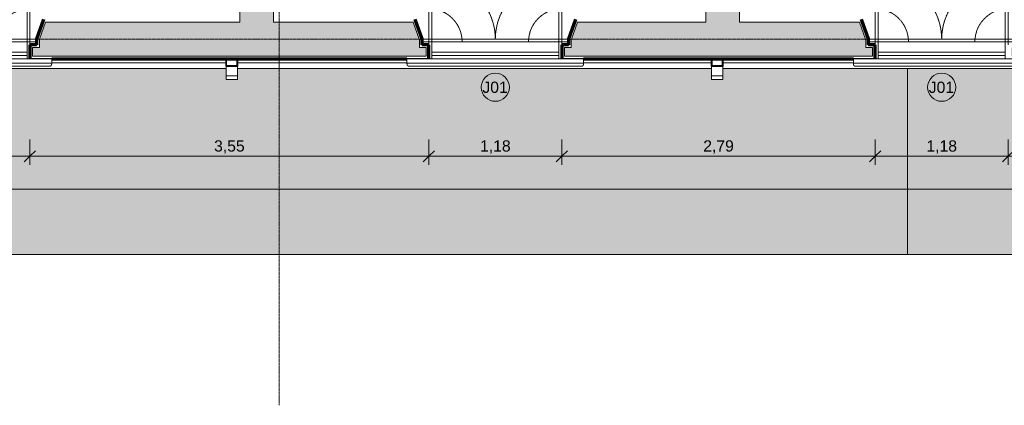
# Model space of a CAD drawing. Header units: millimetres. Extents: x -34717 to 7230, y -21919 to 4394.
# Tile 4 of 48: x -24111 to -15365, y -21426 to -18001. Entities that reach past the tile are written whole.
import ezdxf

# ---------------------------------------------------------------- set-up
doc = ezdxf.new("R2010")
doc.units = ezdxf.units.MM
doc.linetypes.add('_Tracejado pequeno', pattern=[2.25, 1.5, -0.75])
doc.linetypes.add('_Traço - ponto', pattern=[16, 12, -2, 0, -2])
for name, color, linetype, lineweight in [('A-ANNO-DIMS', 211, 'Continuous', 9), ('A-ANNO-DIMS-50', 211, 'Continuous', 9), ('A-FLOR', 192, 'Continuous', 18), ('A-FLOR-PATT', 8, 'Continuous', 18), ('A-GENM', 13, 'Continuous', 18), ('A-GLAZ', 151, 'Continuous', 18), ('A-GLAZ-HDLN', 1, '_Tracejado pequeno', 18), ('A-GLAZ-IDEN', 152, 'Continuous', 9), ('A-WALL', 113, 'Continuous', 18), ('A-WALL-PATT', 111, 'Continuous', 70), ('S-GRID', 1, 'Continuous', 9)]:
    doc.layers.add(name, color=color, linetype=linetype, lineweight=lineweight)
doc.styles.add('Arial_4', font='arial.ttf', dxfattribs={"height": 100})
doc.dimstyles.new('Diagonal_-_2_0mm_Arial', dxfattribs={"dimscale": 304.8, "dimtxt": 102.02594, "dimasz": 0.328084, "dimexe": 0.246063, "dimexo": 0.0625, "dimgap": 0.024606, "dimtad": 1, "dimlfac": 0.001, "dimrnd": 0.01, "dimzin": 0, "dimdsep": 46, "dimtxsty": 'Arial_4', "dimblk1": 'OBLIQUE', "dimblk2": 'OBLIQUE', "dimsah": 1, "dimcen": 0.09, "dimdle": 0.246063, "dimadec": 0, "dimazin": 0, "dimtfac": 1, "dimtdec": 4, "dimtix": 1, "dimtmove": 0, "dimatfit": 3, "dimfxl": 0.492126, "dimfxlon": 1, "dimtvp": 1, "dimtolj": 1, "dimtzin": 0, "dimarcsym": 2})

# ---------------------------------------------------------------- blocks, each defined once
blk = doc.blocks.new('Window_CV - Window_CV - 1 divisão-4329172-PLANTA TÉRREO - LAYOUT')
at = {"layer": 'A-GLAZ'}
for p, q in [((-565, 145), (-565, 175)), ((565, 175), (565, 145)), ((-565, 145), (-565, 115)), ((565, 145), (-565, 145)), ((-565, 25), (-565, 115)), ((565, 115), (-565, 115)), ((565, 115), (565, 145)), ((565, 115), (565, 25)), ((-650, 25), (-590, 25)), ((-590, 25), (-590, 50)), ((-590, 50), (-590, 25)), ((-590, -269.6), (-590, 25)), ((-590, 25), (-565, 25)), ((-590, 25), (-565, 25)), ((-565, 25), (-565, -269.6)), ((565, 25), (-565, 25)), ((565, 25), (565, -270.4)), ((590, 25), (565, 25)), ((565, 25), (590, 25)), ((590, 50), (590, 25)), ((590, 25), (590, 50)), ((590, -270.4), (590, 25)), ((590, 25), (650, 25)), ((-798.6, -478.2), (-590, -269.6)), ((-572.3, -287.3), (-780.9, -495.9)), ((-590, -269.6), (-572.3, -287.3)), ((-565, -269.6), (-590, -269.6)), ((565, -270.4), (590, -270.4)), ((590, -270.4), (572.3, -288.1)), ((572.3, -288.1), (780.9, -496.7)), ((798.6, -479), (590, -270.4)), ((-780.9, -495.9), (-798.6, -478.2)), ((780.9, -496.7), (798.6, -479))]:
    blk.add_line(p, q, dxfattribs=at)
at = {"layer": 'A-GLAZ-HDLN'}
for centre, radius, start, end in [((-590, 25), 295, 274.86141, 360), ((590, 25), 295, 180, 265.13859), ((-550.7, 4.5), 550.8, 245.29544, 359.53459), ((551.4, 4.8), 551.5, 180.49633, 294.58987)]:
    blk.add_arc(centre, radius, start, end, dxfattribs=at)
blk = doc.blocks.new('Window_CV - Window_CV - 1 divisão-4329171-PLANTA TÉRREO - LAYOUT')
at = {"layer": 'A-GLAZ'}
for p, q in [((-780.9, 495.9), (-798.6, 478.2)), ((-798.6, 478.2), (-590, 269.6)), ((-572.3, 287.3), (-780.9, 495.9)), ((572.3, 288.1), (780.9, 496.7)), ((798.6, 479), (590, 270.4)), ((780.9, 496.7), (798.6, 479)), ((-590, 269.6), (-572.3, 287.3)), ((-590, 269.6), (-590, -25)), ((-565, 269.6), (-590, 269.6)), ((-565, -25), (-565, 269.6)), ((565, 270.4), (590, 270.4)), ((565, -25), (565, 270.4)), ((590, 270.4), (572.3, 288.1)), ((590, 270.4), (590, -25)), ((-650, -25), (-590, -25)), ((-590, -25), (-565, -25)), ((-590, -25), (-590, -50)), ((-590, -50), (-590, -25)), ((-590, -25), (-565, -25)), ((-565, -25), (-565, -115)), ((565, -25), (-565, -25)), ((590, -25), (565, -25)), ((565, -115), (565, -25)), ((565, -25), (590, -25)), ((590, -50), (590, -25)), ((590, -25), (650, -25)), ((590, -25), (590, -50)), ((-565, -115), (565, -115)), ((-565, -115), (-565, -145)), ((-565, -145), (-565, -175)), ((-565, -145), (565, -145)), ((565, -145), (565, -115)), ((565, -175), (565, -145))]:
    blk.add_line(p, q, dxfattribs=at)
at = {"layer": 'A-GLAZ-HDLN'}
for centre, radius, start, end in [((-550.7, -4.5), 550.8, 0.46541, 114.70456), ((551.4, -4.8), 551.5, 65.41013, 179.50367), ((-590, -25), 295, 0, 85.13859), ((590, -25), 295, 94.86141, 180)]:
    blk.add_arc(centre, radius, start, end, dxfattribs=at)
blk = doc.blocks.new('ornamento esquadrias - ornamento esquadrias-4133635-PLANTA TÉRREO - LAYOUT')
at = {"layer": 'A-GENM'}
for p, q in [((3348.9, -6098.2), (3348.9, -4528.8)), ((3348.9, -4528.8), (3388.9, -4528.8)), ((3388.9, -4528.8), (3388.9, -6098.2)), ((3413.9, -6081.1), (3413.9, -4545.8)), ((3348.9, -6098.2), (3388.9, -6098.2))]:
    blk.add_line(p, q, dxfattribs=at)
for points, knots in [([(3388.9, -4528.8), (3391.1, -4528.8), (3394.4, -4529), (3398.5, -4529.7), (3401.4, -4530.4), (3404, -4531.3), (3406.4, -4532.4), (3408.1, -4533.5), (3409.3, -4534.5), (3410.6, -4535.8), (3411.6, -4537.2), (3412.4, -4538.6), (3412.8, -4539.5), (3413.3, -4540.8), (3413.6, -4542.4), (3413.9, -4544.5), (3413.9, -4546.2), (3413.8, -4547.4)], [0, 0, 0, 0, 0.142857, 0.214286, 0.285714, 0.357143, 0.428571, 0.5, 0.535714, 0.571429, 0.678571, 0.705357, 0.732143, 0.785714, 0.839286, 0.892857, 1, 1, 1, 1]), ([(3413.8, -6079.6), (3414, -6081.1), (3413.9, -6083.4), (3413.3, -6086.2), (3412.7, -6087.9), (3412, -6089.1), (3411.3, -6090.3), (3410.4, -6091.5), (3409.3, -6092.5), (3408.1, -6093.5), (3406.6, -6094.5), (3404.7, -6095.4), (3402.1, -6096.4), (3399.3, -6097.2), (3396.2, -6097.7), (3393, -6098.1), (3390.6, -6098.2), (3388.9, -6098.2)], [0, 0, 0, 0, 0.142857, 0.214286, 0.285714, 0.321429, 0.357143, 0.428571, 0.464286, 0.5, 0.571429, 0.625, 0.678571, 0.785714, 0.839286, 0.892857, 1, 1, 1, 1])]:
    blk.add_open_spline(points, degree=3, knots=knots, dxfattribs=at)
blk = doc.blocks.new('Generic Models 1 - Generic Models 24-4258923-PLANTA TÉRREO - LAYOUT')
at = {"layer": 'A-GENM', "lineweight": 35}
for p, q in [((-22277.6, -18348.5), (-22277.6, -18413.5)), ((-22177.6, -18348.5), (-22277.6, -18348.5)), ((-22275.6, -18411.5), (-22275.6, -18350.5)), ((-22275.6, -18350.5), (-22179.6, -18350.5)), ((-22179.6, -18350.5), (-22179.6, -18411.5)), ((-22177.6, -18413.5), (-22177.6, -18348.5)), ((-17965.6, -18348.5), (-17965.6, -18413.5)), ((-17865.6, -18348.5), (-17965.6, -18348.5)), ((-17963.6, -18411.5), (-17963.6, -18350.5)), ((-17963.6, -18350.5), (-17867.6, -18350.5)), ((-17867.6, -18350.5), (-17867.6, -18411.5)), ((-17865.6, -18413.5), (-17865.6, -18348.5)), ((-22277.6, -18413.5), (-22177.6, -18413.5)), ((-22179.6, -18411.5), (-22275.6, -18411.5)), ((-17965.6, -18413.5), (-17865.6, -18413.5)), ((-17867.6, -18411.5), (-17963.6, -18411.5))]:
    blk.add_line(p, q, dxfattribs=at)
at = {"layer": 'A-GENM'}
for p, q in [((-22277.6, -18498.5), (-22277.6, -18413.5)), ((-22177.6, -18413.5), (-22177.6, -18498.5)), ((-17965.6, -18498.5), (-17965.6, -18413.5)), ((-17865.6, -18413.5), (-17865.6, -18498.5)), ((-22277.6, -18533.5), (-22277.6, -18498.5)), ((-22277.6, -18498.5), (-22177.6, -18498.5)), ((-22177.6, -18533.5), (-22277.6, -18533.5)), ((-22177.6, -18498.5), (-22177.6, -18533.5)), ((-17965.6, -18533.5), (-17965.6, -18498.5)), ((-17965.6, -18498.5), (-17865.6, -18498.5)), ((-17865.6, -18533.5), (-17965.6, -18533.5)), ((-17865.6, -18498.5), (-17865.6, -18533.5))]:
    blk.add_line(p, q, dxfattribs=at)
blk = doc.blocks.new('Embasamento - Embasamento-4325691-PLANTA TÉRREO - LAYOUT')
at = {"layer": 'A-GENM'}
for p, q in [((-25617.6, -18433.5), (-22277.6, -18433.5)), ((-23826.4, -18383.5), (-22277.6, -18383.5)), ((-22177.6, -18383.5), (-20670.8, -18383.5)), ((-22177.6, -18433.5), (-17965.6, -18433.5)), ((-19101.4, -18383.5), (-17965.6, -18383.5)), ((-17865.6, -18383.5), (-16705.8, -18383.5)), ((-17865.6, -18433.5), (-10365.6, -18433.5))]:
    blk.add_line(p, q, dxfattribs=at)
blk = doc.blocks.new('DIMBLOCK4-PLANTA TÉRREO - LAYOUT')
at = {"layer": 'A-ANNO-DIMS-50'}
for p, q in [((-30071.1, -19355.3), (-30071.1, -19580.3)), ((-30071.1, -19505.3), (-30071.1, -19355.3)), ((3348.9, -19355.3), (3348.9, -19580.3)), ((3348.9, -19505.3), (3348.9, -19355.3)), ((-30146.1, -19505.3), (3423.9, -19505.3))]:
    blk.add_line(p, q, dxfattribs=at)
at = {"layer": 'A-ANNO-DIMS-50', "lineweight": 18}
for p, q in [((-30071.1, -19505.3), (-30021.1, -19455.3)), ((3348.9, -19505.3), (3398.9, -19455.3)), ((-30071.1, -19505.3), (-30121.1, -19555.3)), ((3348.9, -19505.3), (3298.9, -19555.3))]:
    blk.add_line(p, q, dxfattribs=at)
at = {"layer": 'A-ANNO-DIMS-50', "color": 0, "insert": (-13535.6, -19363.3), "char_height": 100, "width": 418.697, "attachment_point": 1, "line_spacing_factor": 0.941778, "style": 'Arial_4'}
blk.add_mtext('33,42', dxfattribs=at)
blk = doc.blocks.new('_Oblique')
at = {"color": 0, "linetype": 'ByBlock', "lineweight": -2}
blk.add_line((-0.5, -0.5), (0.5, 0.5), dxfattribs=at)
blk = doc.blocks.new('DIMBLOCK42-PLANTA TÉRREO - LAYOUT')
at = {"layer": 'A-ANNO-DIMS-50'}
for p, q in [((-25201.1, -19064.5), (-25201.1, -19289.5)), ((-25201.1, -19214.5), (-25201.1, -19064.5)), ((-24021.1, -19064.5), (-24021.1, -19289.5)), ((-24021.1, -19214.5), (-24021.1, -19064.5)), ((-25201.1, -19214.5), (-24021.1, -19214.5))]:
    blk.add_line(p, q, dxfattribs=at)
at = {"layer": 'A-ANNO-DIMS-50', "lineweight": 18}
for p, q in [((-25201.1, -19214.5), (-25251.1, -19264.5)), ((-25201.1, -19214.5), (-25151.1, -19164.5)), ((-24021.1, -19214.5), (-24071.1, -19264.5)), ((-24021.1, -19214.5), (-23971.1, -19164.5))]:
    blk.add_line(p, q, dxfattribs=at)
at = {"layer": 'A-ANNO-DIMS-50', "color": 0, "insert": (-24746.8, -19072.5), "char_height": 100, "width": 325.653, "attachment_point": 1, "line_spacing_factor": 0.941778, "style": 'Arial_4'}
blk.add_mtext('1,18', dxfattribs=at)
blk = doc.blocks.new('DIMBLOCK43-PLANTA TÉRREO - LAYOUT')
at = {"layer": 'A-ANNO-DIMS-50'}
for p, q in [((-24021.1, -19064.5), (-24021.1, -19289.5)), ((-24021.1, -19214.5), (-24021.1, -19064.5)), ((-20476.1, -19064.5), (-20476.1, -19289.5)), ((-20476.1, -19214.5), (-20476.1, -19064.5)), ((-24021.1, -19214.5), (-20476.1, -19214.5))]:
    blk.add_line(p, q, dxfattribs=at)
at = {"layer": 'A-ANNO-DIMS-50', "lineweight": 18}
for p, q in [((-24021.1, -19214.5), (-24071.1, -19264.5)), ((-24021.1, -19214.5), (-23971.1, -19164.5)), ((-20476.1, -19214.5), (-20526.1, -19264.5)), ((-20476.1, -19214.5), (-20426.1, -19164.5))]:
    blk.add_line(p, q, dxfattribs=at)
at = {"layer": 'A-ANNO-DIMS-50', "color": 0, "insert": (-22384.3, -19072.5), "char_height": 100, "width": 325.653, "attachment_point": 1, "line_spacing_factor": 0.941778, "style": 'Arial_4'}
blk.add_mtext('3,55', dxfattribs=at)
blk = doc.blocks.new('DIMBLOCK44-PLANTA TÉRREO - LAYOUT')
at = {"layer": 'A-ANNO-DIMS-50'}
for p, q in [((-20476.1, -19064.5), (-20476.1, -19289.5)), ((-20476.1, -19214.5), (-20476.1, -19064.5)), ((-19296.1, -19064.5), (-19296.1, -19289.5)), ((-19296.1, -19214.5), (-19296.1, -19064.5)), ((-20476.1, -19214.5), (-19296.1, -19214.5))]:
    blk.add_line(p, q, dxfattribs=at)
at = {"layer": 'A-ANNO-DIMS-50', "lineweight": 18}
for p, q in [((-20476.1, -19214.5), (-20526.1, -19264.5)), ((-20476.1, -19214.5), (-20426.1, -19164.5)), ((-19296.1, -19214.5), (-19346.1, -19264.5)), ((-19296.1, -19214.5), (-19246.1, -19164.5))]:
    blk.add_line(p, q, dxfattribs=at)
at = {"layer": 'A-ANNO-DIMS-50', "color": 0, "insert": (-20021.8, -19072.5), "char_height": 100, "width": 325.653, "attachment_point": 1, "line_spacing_factor": 0.941778, "style": 'Arial_4'}
blk.add_mtext('1,18', dxfattribs=at)
blk = doc.blocks.new('DIMBLOCK45-PLANTA TÉRREO - LAYOUT')
at = {"layer": 'A-ANNO-DIMS-50'}
for p, q in [((-19296.1, -19064.5), (-19296.1, -19289.5)), ((-19296.1, -19214.5), (-19296.1, -19064.5)), ((-16511.1, -19064.5), (-16511.1, -19289.5)), ((-16511.1, -19214.5), (-16511.1, -19064.5)), ((-19296.1, -19214.5), (-16511.1, -19214.5))]:
    blk.add_line(p, q, dxfattribs=at)
at = {"layer": 'A-ANNO-DIMS-50', "lineweight": 18}
for p, q in [((-19296.1, -19214.5), (-19346.1, -19264.5)), ((-19296.1, -19214.5), (-19246.1, -19164.5)), ((-16511.1, -19214.5), (-16561.1, -19264.5)), ((-16511.1, -19214.5), (-16461.1, -19164.5))]:
    blk.add_line(p, q, dxfattribs=at)
at = {"layer": 'A-ANNO-DIMS-50', "color": 0, "insert": (-18039.3, -19072.5), "char_height": 100, "width": 325.653, "attachment_point": 1, "line_spacing_factor": 0.941778, "style": 'Arial_4'}
blk.add_mtext('2,79', dxfattribs=at)
blk = doc.blocks.new('DIMBLOCK46-PLANTA TÉRREO - LAYOUT')
at = {"layer": 'A-ANNO-DIMS-50'}
for p, q in [((-16511.1, -19064.5), (-16511.1, -19289.5)), ((-16511.1, -19214.5), (-16511.1, -19064.5)), ((-15331.1, -19064.5), (-15331.1, -19289.5)), ((-15331.1, -19214.5), (-15331.1, -19064.5)), ((-16511.1, -19214.5), (-15331.1, -19214.5))]:
    blk.add_line(p, q, dxfattribs=at)
at = {"layer": 'A-ANNO-DIMS-50', "lineweight": 18}
for p, q in [((-16511.1, -19214.5), (-16561.1, -19264.5)), ((-16511.1, -19214.5), (-16461.1, -19164.5)), ((-15331.1, -19214.5), (-15381.1, -19264.5)), ((-15331.1, -19214.5), (-15281.1, -19164.5))]:
    blk.add_line(p, q, dxfattribs=at)
at = {"layer": 'A-ANNO-DIMS-50', "color": 0, "insert": (-16056.8, -19072.5), "char_height": 100, "width": 325.653, "attachment_point": 1, "line_spacing_factor": 0.941778, "style": 'Arial_4'}
blk.add_mtext('1,18', dxfattribs=at)
blk = doc.blocks.new('DIMBLOCK47-PLANTA TÉRREO - LAYOUT')
at = {"layer": 'A-ANNO-DIMS-50'}
for p, q in [((-15331.1, -19064.5), (-15331.1, -19289.5)), ((-15331.1, -19214.5), (-15331.1, -19064.5)), ((-12790.3, -19064.5), (-12790.3, -19289.5)), ((-12790.3, -19214.5), (-12790.3, -19064.5)), ((-15331.1, -19214.5), (-12790.3, -19214.5))]:
    blk.add_line(p, q, dxfattribs=at)
at = {"layer": 'A-ANNO-DIMS-50', "lineweight": 18}
for p, q in [((-15331.1, -19214.5), (-15381.1, -19264.5)), ((-15331.1, -19214.5), (-15281.1, -19164.5)), ((-12790.3, -19214.5), (-12840.3, -19264.5)), ((-12790.3, -19214.5), (-12740.3, -19164.5))]:
    blk.add_line(p, q, dxfattribs=at)
at = {"layer": 'A-ANNO-DIMS-50', "color": 0, "insert": (-14196.4, -19072.5), "char_height": 100, "width": 325.653, "attachment_point": 1, "line_spacing_factor": 0.941778, "style": 'Arial_4'}
blk.add_mtext('2,54', dxfattribs=at)
blk = doc.blocks.new('TAG-Janela - Janela-240880-PLANTA TÉRREO - LAYOUT')
at = {"layer": 'A-GLAZ-IDEN'}
blk.add_circle((0, 0), 2.5, dxfattribs=at)

msp = doc.modelspace()

# ---------------------------------------------------------------- hatches: boundary and pattern name
at = {"layer": 'A-FLOR-PATT'}
for points in [[(-30510.78, -20085.566), (-16225.78, -20085.566), (-16225.78, -18433.492), (-17865.632, -18433.492), (-17865.632, -18533.492), (-17965.632, -18533.492), (-17965.632, -18433.492), (-22177.632, -18433.492), (-22177.632, -18533.492), (-22277.632, -18533.492), (-22277.632, -18433.492), (-25617.632, -18433.492), (-25617.632, -18533.492), (-25717.632, -18533.492), (-25717.632, -18433.492), (-28785.632, -18433.492), (-28785.632, -18533.492), (-28885.632, -18533.492), (-28885.632, -18433.492), (-30510.78, -18433.492), (-30510.78, -18659.045)], [(-13404.482, -20085.566), (-3425.975, -20085.566), (-3425.975, -18433.492), (-4045.632, -18433.492), (-4045.632, -18533.492), (-4145.632, -18533.492), (-4145.632, -18433.492), (-10265.632, -18433.492), (-10265.632, -18533.492), (-10365.632, -18533.492), (-10365.632, -18433.492), (-16225.78, -18433.492), (-16225.78, -20085.566)]]:
    msp.add_hatch(color=256, dxfattribs=at).paths.add_polyline_path(points, flags=0)
at = {"layer": 'A-WALL-PATT'}
h = msp.add_hatch(color=256, dxfattribs=at)
h.paths.add_polyline_path([(-21856.115, -18023.492), (-21856.115, -17918.366), (-22156.115, -17918.366), (-22156.115, -18023.492), (-21951.791, -18023.492)], flags=0)
h.paths.add_polyline_path([(-22156.115, -16588.366), (-21856.115, -16588.366), (-21856.115, -12278.492), (-22156.115, -12278.492), (-22156.115, -15493.511)], flags=0)
h = msp.add_hatch(color=256, dxfattribs=at)
h.paths.add_polyline_path([(-18016.115, -18023.492), (-17716.115, -18023.492), (-17716.115, -17908.366), (-18016.115, -17908.366), (-18016.115, -18000.992)], flags=0)
h.paths.add_polyline_path([(-17716.115, -16578.366), (-17716.115, -12278.492), (-18016.115, -12278.492), (-18016.115, -16578.366), (-17866.115, -16578.366)], flags=0)
h = msp.add_hatch(color=256, dxfattribs=at)
h.paths.add_polyline_path([(1553.308, -18323.492), (3023.885, -18323.492), (3023.885, -18023.492), (1363.885, -18023.492), (1363.885, -18323.492), (1388.937, -18323.492)], flags=0)
h.paths.add_polyline_path([(73.966, -18323.492), (133.885, -18323.492), (133.885, -18023.492), (-2066.115, -18023.492), (-2066.115, -18323.492), (-254.777, -18323.492)], flags=0)
h.paths.add_polyline_path([(-3425.975, -18323.492), (-3296.115, -18323.492), (-3296.115, -18023.492), (-4727.128, -18023.492), (-4779.628, -18173.492), (-4781.115, -18173.492), (-4781.115, -18248.492), (-4841.115, -18248.492), (-4841.115, -18323.492), (-3542.203, -18323.492)], flags=0)
h.paths.add_polyline_path([(-6071.115, -18323.492), (-6071.115, -18248.492), (-6131.115, -18248.492), (-6131.115, -18173.492), (-6132.602, -18173.492), (-6185.102, -18023.492), (-7886.115, -18023.492), (-7886.115, -18323.492), (-6172.144, -18323.492)], flags=0)
h.paths.add_polyline_path([(-9111.115, -18323.492), (-9111.115, -18023.492), (-11471.299, -18023.492), (-11523.799, -18173.492), (-11525.286, -18173.492), (-11525.286, -18248.492), (-11585.286, -18248.492), (-11585.286, -18323.492), (-9130.828, -18323.492)], flags=0)
h.paths.add_polyline_path([(-13075.74, -18323.492), (-12815.286, -18323.492), (-12815.286, -18248.492), (-12875.286, -18248.492), (-12875.286, -18173.492), (-12876.773, -18173.492), (-12929.273, -18023.492), (-15192.128, -18023.492), (-15244.628, -18173.492), (-15246.115, -18173.492), (-15246.115, -18248.492), (-15306.115, -18248.492), (-15306.115, -18323.492), (-13404.482, -18323.492)], flags=0)
h.paths.add_polyline_path([(-18041.115, -18323.492), (-16536.115, -18323.492), (-16536.115, -18248.492), (-16596.115, -18248.492), (-16596.115, -18173.492), (-16597.602, -18173.492), (-16650.102, -18023.492), (-19157.128, -18023.492), (-19209.628, -18173.492), (-19211.115, -18173.492), (-19211.115, -18248.492), (-19271.115, -18248.492), (-19271.115, -18323.492), (-18664.364, -18323.492)], flags=0)
h.paths.add_polyline_path([(-21831.115, -18323.492), (-20501.115, -18323.492), (-20501.115, -18248.492), (-20561.115, -18248.492), (-20561.115, -18173.492), (-20562.602, -18173.492), (-20615.102, -18023.492), (-23882.128, -18023.492), (-23934.628, -18173.492), (-23936.115, -18173.492), (-23936.115, -18248.492), (-23996.115, -18248.492), (-23996.115, -18323.492), (-21951.791, -18323.492)], flags=0)
h.paths.add_polyline_path([(-26225.445, -18323.492), (-25226.115, -18323.492), (-25226.115, -18248.492), (-25286.115, -18248.492), (-25286.115, -18173.492), (-25287.602, -18173.492), (-25340.102, -18023.492), (-30046.115, -18023.492), (-30046.115, -18323.492), (-26554.188, -18323.492)], flags=0)

# ---------------------------------------------------------------- linework, layer by layer
at = {"layer": 'A-FLOR'}
for p, q in [((-16225.78, -18433.492), (-16225.78, -18433.492)), ((-16225.78, -18433.492), (-16225.78, -20085.566)), ((-31775.802, -20085.566), (3551.996, -20085.566))]:
    msp.add_line(p, q, dxfattribs=at)
at = {"layer": 'A-WALL'}
for p, q in [((-22156.115, -17918.366), (-22156.115, -18023.492)), ((-21856.115, -18023.492), (-21856.115, -17918.366)), ((-18016.115, -17908.366), (-18016.115, -18023.492)), ((-17716.115, -18023.492), (-17716.115, -17908.366)), ((-23898.091, -18000.992), (-23958.466, -18173.492)), ((-20538.764, -18173.492), (-20599.139, -18000.992)), ((-19173.091, -18000.992), (-19233.466, -18173.492)), ((-16573.764, -18173.492), (-16634.139, -18000.992)), ((-23882.128, -18023.492), (-23934.628, -18173.492)), ((-22156.115, -18023.492), (-23882.128, -18023.492)), ((-20615.102, -18023.492), (-21856.115, -18023.492)), ((-20562.602, -18173.492), (-20615.102, -18023.492)), ((-19157.128, -18023.492), (-19209.628, -18173.492)), ((-18016.115, -18023.492), (-19157.128, -18023.492)), ((-16650.102, -18023.492), (-17716.115, -18023.492)), ((-16597.602, -18173.492), (-16650.102, -18023.492)), ((-23961.115, -18173.492), (-25261.115, -18173.492)), ((-23958.615, -18173.492), (-23958.615, -18225.992)), ((-23936.115, -18173.492), (-23934.628, -18173.492)), ((-23936.115, -18173.492), (-23936.115, -18248.492)), ((-20562.602, -18173.492), (-20561.115, -18173.492)), ((-20561.115, -18248.492), (-20561.115, -18173.492)), ((-20538.615, -18225.992), (-20538.615, -18173.492)), ((-19236.115, -18173.492), (-20536.115, -18173.492)), ((-19233.615, -18173.492), (-19233.615, -18225.992)), ((-19211.115, -18173.492), (-19209.628, -18173.492)), ((-19211.115, -18173.492), (-19211.115, -18248.492)), ((-16597.602, -18173.492), (-16596.115, -18173.492)), ((-16596.115, -18248.492), (-16596.115, -18173.492)), ((-16573.615, -18225.992), (-16573.615, -18173.492)), ((-15271.115, -18173.492), (-16571.115, -18173.492)), ((-23958.615, -18225.992), (-24018.615, -18225.992)), ((-24018.615, -18225.992), (-24018.615, -18345.992)), ((-23936.115, -18248.492), (-23996.115, -18248.492)), ((-23996.115, -18248.492), (-23996.115, -18323.492)), ((-20501.115, -18248.492), (-20561.115, -18248.492)), ((-20478.615, -18225.992), (-20538.615, -18225.992)), ((-20501.115, -18323.492), (-20501.115, -18248.492)), ((-20478.615, -18345.992), (-20478.615, -18225.992)), ((-19233.615, -18225.992), (-19293.615, -18225.992)), ((-19293.615, -18225.992), (-19293.615, -18345.992)), ((-19211.115, -18248.492), (-19271.115, -18248.492)), ((-19271.115, -18248.492), (-19271.115, -18323.492)), ((-16536.115, -18248.492), (-16596.115, -18248.492)), ((-16513.615, -18225.992), (-16573.615, -18225.992)), ((-16536.115, -18323.492), (-16536.115, -18248.492)), ((-16513.615, -18345.992), (-16513.615, -18225.992)), ((-24018.615, -18345.992), (-20478.615, -18345.992)), ((-23996.115, -18323.492), (-20501.115, -18323.492)), ((-19293.615, -18345.992), (-16513.615, -18345.992)), ((-19271.115, -18323.492), (-16536.115, -18323.492))]:
    msp.add_line(p, q, dxfattribs=at)
at = {"layer": 'A-WALL', "lineweight": 70}
for p, q in [((-23899.865, -17998.492), (-23961.115, -18173.492)), ((-20536.115, -18173.492), (-20597.365, -17998.492)), ((-19174.865, -17998.492), (-19236.115, -18173.492)), ((-16571.115, -18173.492), (-16632.365, -17998.492)), ((-23961.115, -18173.492), (-23961.115, -18223.492)), ((-20536.115, -18223.492), (-20536.115, -18173.492)), ((-19236.115, -18173.492), (-19236.115, -18223.492)), ((-16571.115, -18223.492), (-16571.115, -18173.492)), ((-23961.115, -18223.492), (-24021.115, -18223.492)), ((-24021.115, -18223.492), (-24021.115, -18348.492)), ((-20476.115, -18223.492), (-20536.115, -18223.492)), ((-20476.115, -18348.492), (-20476.115, -18223.492)), ((-19236.115, -18223.492), (-19296.115, -18223.492)), ((-19296.115, -18223.492), (-19296.115, -18348.492)), ((-16511.115, -18223.492), (-16571.115, -18223.492)), ((-16511.115, -18348.492), (-16511.115, -18223.492)), ((-23826.422, -18348.492), (-20670.808, -18348.492)), ((-19101.422, -18348.492), (-16705.808, -18348.492))]:
    msp.add_line(p, q, dxfattribs=at)
at = {"layer": 'S-GRID', "linetype": '_Traço - ponto'}
for p, q in [((-21806.115, 3893.814), (-21806.115, -21426.217)), ((6504.181, -18173.492), (-33608.19, -18173.492))]:
    msp.add_line(p, q, dxfattribs=at)

# ---------------------------------------------------------------- block references
at = {"layer": 'A-GENM'}
for name in ['Generic Models 1 - Generic Models 24-4258923-PLANTA TÉRREO - LAYOUT', 'Embasamento - Embasamento-4325691-PLANTA TÉRREO - LAYOUT']:
    msp.add_blockref(name, (0, 0), dxfattribs=at)
at = {"layer": 'A-GENM', "rotation": 269.9999999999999}
for p in [(-19297.623, -14999.607), (-14572.623, -14999.607), (-10607.623, -14999.607)]:
    msp.add_blockref('ornamento esquadrias - ornamento esquadrias-4133635-PLANTA TÉRREO - LAYOUT', p, dxfattribs=at)
at = {"layer": 'A-GLAZ', "rotation": 180}
for p in [(-24611.115, -18173.492), (-15921.115, -18173.492)]:
    msp.add_blockref('Window_CV - Window_CV - 1 divisão-4329172-PLANTA TÉRREO - LAYOUT', p, dxfattribs=at)
at = {"layer": 'A-GLAZ'}
msp.add_blockref('Window_CV - Window_CV - 1 divisão-4329171-PLANTA TÉRREO - LAYOUT', (-19886.115, -18173.492), dxfattribs=at)
at = {"layer": 'A-GLAZ-IDEN', "xscale": 49.99999999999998, "yscale": 49.99999999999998, "zscale": 49.99999999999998}
for p in [(-19886.115, -18600.992), (-15921.115, -18600.992)]:
    msp.add_blockref('TAG-Janela - Janela-240880-PLANTA TÉRREO - LAYOUT', p, dxfattribs=at)

# ---------------------------------------------------------------- texts
at = {"layer": 'A-GLAZ-IDEN', "char_height": 100, "width": 280.59062, "attachment_point": 1, "style": 'Arial_4'}
for insert in [(-20001.217, -18551.291), (-16036.217, -18551.291)]:
    msp.add_mtext('J01', dxfattribs=dict(at, insert=insert))

# ---------------------------------------------------------------- dimensions: what is measured, and where the dimension line sits
at = {"layer": 'A-ANNO-DIMS'}
for base, p1, p2, override, picture, middle in [((-24021.115, -19214.498), (-25201.115, -19064.498), (-24021.115, -19064.498), {"dimpost": '<>', "dimfxl": 1180}, 'DIMBLOCK42-PLANTA TÉRREO - LAYOUT', (-24611.115, -19155.941)), ((-20476.114937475, -19214.497951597), (-24021.114937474, -19064.497951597), (-20476.114937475, -19064.497951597), {"dimpost": '<>', "dimfxl": 3545}, 'DIMBLOCK43-PLANTA TÉRREO - LAYOUT', (-22248.614937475, -19155.906546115)), ((-19296.115, -19214.498), (-20476.115, -19064.498), (-19296.115, -19064.498), {"dimpost": '<>', "dimfxl": 1180}, 'DIMBLOCK44-PLANTA TÉRREO - LAYOUT', (-19886.115, -19155.941)), ((-16511.114937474, -19214.497951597), (-19296.114937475, -19064.497951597), (-16511.114937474, -19064.497951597), {"dimpost": '<>', "dimfxl": 2785}, 'DIMBLOCK45-PLANTA TÉRREO - LAYOUT', (-17903.614937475, -19155.940652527)), ((-15331.115, -19214.498), (-16511.115, -19064.498), (-15331.115, -19064.498), {"dimpost": '<>', "dimfxl": 1180}, 'DIMBLOCK46-PLANTA TÉRREO - LAYOUT', (-15921.115, -19155.941)), ((-12790.286, -19214.498), (-15331.115, -19064.498), (-12790.286, -19064.498), {"dimpost": '<>', "dimfxl": 2540.829066}, 'DIMBLOCK47-PLANTA TÉRREO - LAYOUT', (-14060.7, -19155.941)), ((3348.885, -19505.306), (-30071.115, -19355.306), (3348.885, -19355.306), {"dimpost": '<>', "dimfxl": 33420}, 'DIMBLOCK4-PLANTA TÉRREO - LAYOUT', (-13361.115, -19446.714))]:
    dim = msp.add_linear_dim(base=base, p1=p1, p2=p2, dimstyle='Diagonal_-_2_0mm_Arial', override=override, dxfattribs=at)
    dim.commit()
    dim.dimension.update_dxf_attribs({"geometry": picture, "text_midpoint": middle})

doc.saveas('drawing.dxf')
